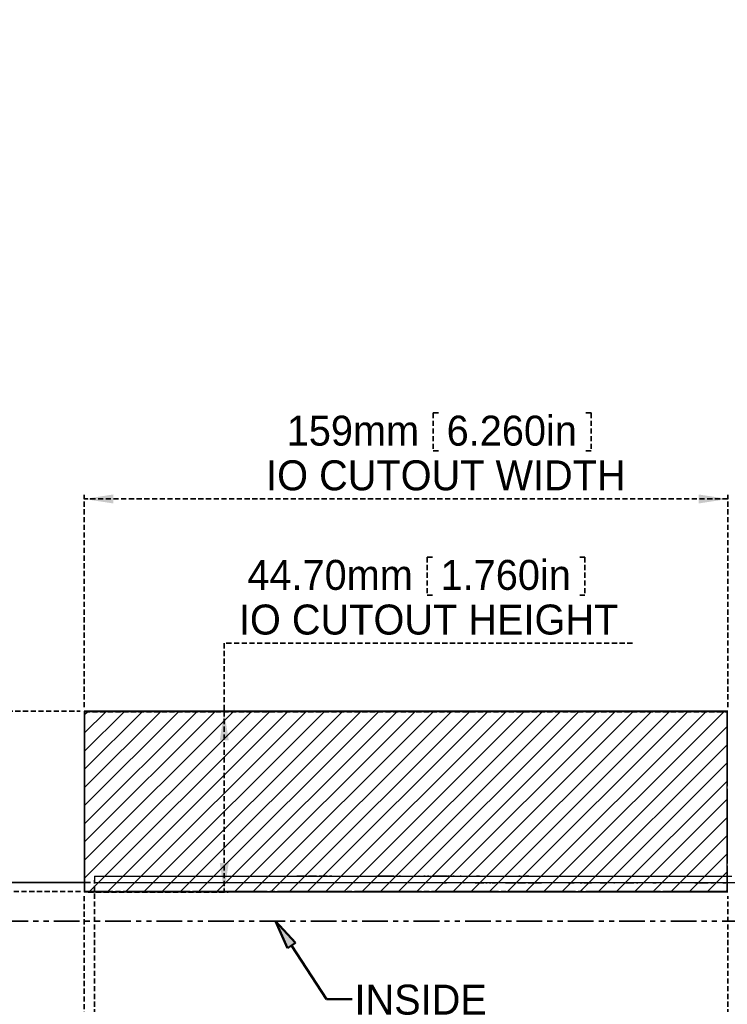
# Model space of a CAD drawing. Header units: millimetres. Extents: x 0 to 1576, y 0 to 1348.
# Tile 10 of 46: x 559 to 734, y 620 to 864. Entities that reach past the tile are written whole.
import ezdxf

# ---------------------------------------------------------------- set-up
doc = ezdxf.new("R2010")
doc.units = ezdxf.units.MM
for name, pattern in [('SLD-Center', [19.05, 15.24, -1.27, 1.27, -1.27]), ('SLD-Dashed', [1.905, 1.27, -0.635]), ('SLD-Phantom', [12.7, 6.35, -1.27, 1.27, -1.27, 1.27, -1.27]), ('SLD-Solid', [0])]:
    doc.linetypes.add(name, pattern=pattern)
doc.layers.add('LAYER0', color=179, linetype='SLD-Solid', lineweight=50)
doc.layers.add('LAYER1', color=179, linetype='SLD-Dashed', lineweight=35)
doc.layers.add('SLD-0', color=179, linetype='SLD-Solid')
doc.styles.add('SLDTEXTSTYLE0', font='ARIAL.TTF', dxfattribs={"width": 0.948})
doc.dimstyles.new('SLDDIMSTYLE1', dxfattribs={"dimtxt": 7.408333, "dimasz": 2.116667, "dimexe": 0, "dimexo": 0.0625, "dimgap": 1.852083, "dimtad": 0, "dimtih": 1, "dimtoh": 1, "dimrnd": 1e-09, "dimzin": 12, "dimdsep": 46, "dimtxsty": 'SLDTEXTSTYLE0', "dimblk1": 'NONE', "dimblk2": 'NONE', "dimsah": 1, "dimcen": 0.09, "dimsd2": 1, "dimadec": 0, "dimazin": 3, "dimtfac": 1, "dimtdec": 0, "dimtofl": 0, "dimtmove": 0, "dimatfit": 3, "dimldrblk": 'NONE', "dimfxl": 1, "dimfrac": 2, "dimtolj": 1, "dimtzin": 12, "dimarcsym": 0})
doc.dimstyles.new('SLDDIMSTYLE2', dxfattribs={"dimtxt": 7.408333, "dimasz": 2.116667, "dimexe": 0, "dimexo": 0.0625, "dimgap": 1.852083, "dimtad": 0, "dimtih": 1, "dimtoh": 1, "dimrnd": 1e-09, "dimzin": 4, "dimdsep": 46, "dimtxsty": 'SLDTEXTSTYLE0', "dimblk1": 'NONE', "dimblk2": 'NONE', "dimsah": 1, "dimcen": 0.09, "dimsd2": 1, "dimadec": 0, "dimazin": 1, "dimtfac": 1, "dimtdec": 0, "dimtofl": 0, "dimtmove": 0, "dimatfit": 3, "dimldrblk": 'NONE', "dimfxl": 1, "dimfrac": 2, "dimtolj": 1, "dimtzin": 12, "dimarcsym": 0})
doc.dimstyles.new('SLDDIMSTYLE3', dxfattribs={"dimtxt": 7.408333, "dimasz": 2.116667, "dimexe": 0, "dimexo": 0.0625, "dimgap": 1.852083, "dimtad": 0, "dimtih": 1, "dimtoh": 1, "dimrnd": 1e-09, "dimzin": 12, "dimdsep": 46, "dimtxsty": 'SLDTEXTSTYLE0', "dimblk1": 'NONE', "dimblk2": 'NONE', "dimsah": 1, "dimcen": 0.09, "dimadec": 0, "dimazin": 3, "dimtfac": 1, "dimtofl": 0, "dimtmove": 0, "dimatfit": 3, "dimldrblk": 'NONE', "dimfxl": 1, "dimfrac": 2, "dimtolj": 1, "dimtzin": 12, "dimarcsym": 0})
doc.dimstyles.new('SLDDIMSTYLE4', dxfattribs={"dimtxt": 7.408333, "dimasz": 2.116667, "dimexe": 0, "dimexo": 0.0625, "dimgap": 1.852083, "dimtad": 0, "dimtih": 1, "dimtoh": 1, "dimdec": 0, "dimrnd": 1e-09, "dimzin": 12, "dimdsep": 46, "dimtxsty": 'SLDTEXTSTYLE0', "dimblk1": 'NONE', "dimblk2": 'NONE', "dimsah": 1, "dimcen": 0.09, "dimadec": 0, "dimazin": 3, "dimtfac": 1, "dimtofl": 0, "dimtmove": 0, "dimatfit": 3, "dimldrblk": 'NONE', "dimfxl": 1, "dimfrac": 2, "dimtolj": 1, "dimtzin": 12, "dimarcsym": 0})
doc.dimstyles.new('SLDDIMSTYLE5', dxfattribs={"dimtxt": 7.408333, "dimasz": 2.116667, "dimexe": 0, "dimexo": 0.0625, "dimgap": 1.852083, "dimtad": 0, "dimtih": 1, "dimtoh": 1, "dimrnd": 1e-09, "dimzin": 4, "dimdsep": 46, "dimtxsty": 'SLDTEXTSTYLE0', "dimblk1": 'NONE', "dimblk2": 'NONE', "dimsah": 1, "dimcen": 0.09, "dimadec": 0, "dimazin": 1, "dimtfac": 1, "dimtofl": 0, "dimtmove": 0, "dimatfit": 3, "dimldrblk": 'NONE', "dimfxl": 1, "dimfrac": 2, "dimtolj": 1, "dimtzin": 12, "dimarcsym": 0})
doc.dimstyles.new('SLDDIMSTYLE6', dxfattribs={"dimtxt": 7.408333, "dimasz": 2.116667, "dimexe": 0, "dimexo": 0.0625, "dimgap": 1.852083, "dimtad": 0, "dimtih": 1, "dimtoh": 1, "dimrnd": 1e-09, "dimzin": 12, "dimdsep": 46, "dimtxsty": 'SLDTEXTSTYLE0', "dimblk1": 'NONE', "dimblk2": 'NONE', "dimsah": 1, "dimcen": 0, "dimadec": 0, "dimazin": 3, "dimtfac": 1, "dimtmove": 0, "dimatfit": 3, "dimldrblk": 'NONE', "dimfxl": 1, "dimfrac": 2, "dimtolj": 1, "dimtzin": 12, "dimarcsym": 0})

# ---------------------------------------------------------------- blocks, each defined once
blk = doc.blocks.new('SW_NOTE_0_1')
at = {"layer": 'LAYER0', "color": 0, "insert": (0, 9.55), "char_height": 7.408, "attachment_point": 1, "style": 'SLDTEXTSTYLE0'}
blk.add_mtext('INSIDE', dxfattribs=at)
blk = doc.blocks.new('SW_NOTE_0_2')
at = {"layer": 'LAYER0', "color": 0, "insert": (0, 9.55), "char_height": 7.408, "attachment_point": 1, "style": 'SLDTEXTSTYLE0'}
blk.add_mtext('CASE', dxfattribs=at)
blk = doc.blocks.new('SW_NOTE_0')
at = {"layer": 'LAYER0', "color": 7}
for name, p in [('SW_NOTE_0_1', (0.53, -5.96)), ('SW_NOTE_0_2', (0.53, -15.84))]:
    blk.add_blockref(name, p, dxfattribs=at)
blk = doc.blocks.new('SW_HATCH_0')
at = {"color": 0, "linetype": 'SLD-Solid', "lineweight": 18}
for p, q in [((0, 0), (-0.76, -0.76)), ((4.49, 0), (-0.76, -5.25)), ((8.98, 0), (-0.76, -9.74)), ((13.47, 0), (-0.76, -14.23)), ((17.96, 0), (-0.76, -18.72)), ((22.45, 0), (-0.76, -23.21)), ((26.94, 0), (-0.76, -27.7)), ((31.43, 0), (-0.76, -32.19)), ((35.92, 0), (-0.76, -36.68)), ((40.41, 0), (-0.76, -41.17)), ((44.9, 0), (0.45, -44.45)), ((49.39, 0), (4.94, -44.45)), ((53.88, 0), (9.43, -44.45)), ((58.37, 0), (13.92, -44.45)), ((62.86, 0), (18.41, -44.45)), ((67.35, 0), (22.9, -44.45)), ((71.84, 0), (27.39, -44.45)), ((76.33, 0), (31.88, -44.45)), ((80.82, 0), (36.37, -44.45)), ((85.31, 0), (40.86, -44.45)), ((89.8, 0), (45.35, -44.45)), ((94.29, 0), (49.84, -44.45)), ((98.78, 0), (54.33, -44.45)), ((103.27, 0), (58.82, -44.45)), ((107.76, 0), (63.31, -44.45)), ((112.25, 0), (67.8, -44.45)), ((116.74, 0), (72.29, -44.45)), ((121.23, 0), (76.78, -44.45)), ((125.72, 0), (81.27, -44.45)), ((130.21, 0), (85.76, -44.45)), ((134.7, 0), (90.25, -44.45)), ((139.19, 0), (94.74, -44.45)), ((143.68, 0), (99.23, -44.45)), ((148.17, 0), (103.72, -44.45)), ((152.66, 0), (108.21, -44.45)), ((157.15, 0), (112.7, -44.45)), ((157.99, -3.65), (117.19, -44.45)), ((157.99, -8.14), (121.68, -44.45)), ((157.99, -12.63), (126.17, -44.45)), ((157.99, -17.12), (130.66, -44.45)), ((157.99, -21.61), (135.16, -44.45)), ((157.99, -26.1), (139.65, -44.45)), ((157.99, -30.59), (144.14, -44.45)), ((157.99, -35.08), (148.63, -44.45)), ((157.99, -39.57), (153.12, -44.45)), ((157.99, -44.06), (157.61, -44.45))]:
    blk.add_line(p, q, dxfattribs=at)
blk = doc.blocks.new('_D_5')
at = {"layer": 'LAYER1'}
for p, q in [((734.13, 614.14), (734.13, 647.18)), ((720.73, 609.14), (734.13, 614.14)), ((720.73, 609.14), (720.73, 604.14)), ((710.52, 599.26), (719.9, 599.26)), ((710.52, 599.26), (710.52, 597.61)), ((719.9, 599.26), (719.9, 597.61)), ((710.52, 560.3), (710.52, 561.95)), ((710.52, 560.3), (719.9, 560.3)), ((719.9, 560.3), (719.9, 561.95))]:
    blk.add_line(p, q, dxfattribs=at)
at = {"layer": 'LAYER1', "char_height": 7.408, "attachment_point": 1, "rotation": 90, "style": 'SLDTEXTSTYLE0'}
for s, insert in [('3.441in', (711.18, 563.59)), ('IO CUTOUT', (722.22, 515.85)), ('87.40mm', (711.18, 515.85))]:
    blk.add_mtext(s, dxfattribs=dict(at, insert=insert))
blk = doc.blocks.new('_None')
blk = doc.blocks.new('_D_6')
at = {"layer": 'LAYER1', "color": 7}
for p, q in [((577.69, 614.14), (577.69, 651.11)), ((604.73, 609.14), (577.69, 614.14)), ((604.73, 609.14), (604.73, 604.14)), ((594.52, 599.26), (603.9, 599.26)), ((594.52, 599.26), (594.52, 597.61)), ((603.9, 599.26), (603.9, 597.61)), ((594.52, 560.3), (594.52, 561.95)), ((594.52, 560.3), (603.9, 560.3)), ((603.9, 560.3), (603.9, 561.95))]:
    blk.add_line(p, q, dxfattribs=at)
at = {"layer": 'LAYER1', "color": 7, "char_height": 7.408, "attachment_point": 1, "rotation": 90, "style": 'SLDTEXTSTYLE0'}
for s, insert in [('9.600in', (595.18, 563.59)), ('BOARD EDGE', (606.22, 510.37)), ('243.84mm', (595.18, 510.37))]:
    blk.add_mtext(s, dxfattribs=dict(at, insert=insert))
blk = doc.blocks.new('_D_7')
at = {"layer": 'LAYER1', "color": 7}
for p, q in [((575.13, 647.18), (575.13, 604.14)), ((564.92, 599.26), (574.3, 599.26)), ((564.92, 599.26), (564.92, 597.61)), ((574.3, 599.26), (574.3, 597.61)), ((564.92, 560.3), (564.92, 561.95)), ((564.92, 560.3), (574.3, 560.3)), ((574.3, 560.3), (574.3, 561.95))]:
    blk.add_line(p, q, dxfattribs=at)
at = {"layer": 'LAYER1', "color": 7, "char_height": 7.408, "attachment_point": 1, "rotation": 90, "style": 'SLDTEXTSTYLE0'}
for s, insert in [('9.701in', (565.58, 563.59)), ('IO CUTOUT', (576.61, 510.37)), ('246.41mm', (565.58, 510.37))]:
    blk.add_mtext(s, dxfattribs=dict(at, insert=insert))
blk = doc.blocks.new('_D_8')
at = {"layer": 'LAYER1'}
for p, q in [((523.13, 650.53), (523.13, 664.36)), ((576.69, 650.53), (522.13, 650.53)), ((523.13, 650.53), (523.13, 641)), ((523.13, 641), (523.13, 522.04)), ((490.84, 601.54), (500.22, 601.54)), ((490.84, 601.54), (490.84, 599.89)), ((500.22, 601.54), (500.22, 599.89)), ((490.84, 562.58), (490.84, 564.22)), ((490.84, 562.58), (500.22, 562.58)), ((500.22, 562.58), (500.22, 564.22))]:
    blk.add_line(p, q, dxfattribs=at)
for points in [[(523.13, 650.53), (524.23, 657.72), (522.02, 657.72)], [(523.13, 641), (522.02, 633.81), (524.23, 633.81)]]:
    blk.add_solid(points, dxfattribs=at)
at = {"layer": 'LAYER1', "attachment_point": 1, "rotation": 90, "style": 'SLDTEXTSTYLE0'}
for s, insert, char_height in [('0.375in', (491.5, 565.87), 7.408), ('6-32 THREADED ', (502.54, 523.63), 7.4083), ('POST LENGTH', (513.58, 523.63), 7.4083), ('9.53mm', (491.5, 523.63), 7.408)]:
    blk.add_mtext(s, dxfattribs=dict(at, insert=insert, char_height=char_height))
blk = doc.blocks.new('_D_10')
at = {"layer": 'LAYER1', "color": 7}
for p, q in [((401.06, 659.35), (398.59, 659.35)), ((398.59, 659.35), (398.59, 648.3)), ((433.43, 659.35), (435.9, 659.35)), ((435.9, 659.35), (435.9, 648.3)), ((398.59, 648.3), (401.06, 648.3)), ((435.9, 648.3), (433.43, 648.3)), ((574.25, 648.3), (438.37, 648.3))]:
    blk.add_line(p, q, dxfattribs=at)
at = {"layer": 'LAYER1', "color": 7, "char_height": 7.408, "attachment_point": 1, "style": 'SLDTEXTSTYLE0'}
for s, insert in [('7.30mm', (360.45, 657.85)), ('0.288in', (401.06, 657.85)), ('IO CUTOUT', (360.45, 645.16))]:
    blk.add_mtext(s, dxfattribs=dict(at, insert=insert))
blk = doc.blocks.new('_D_11')
at = {"layer": 'LAYER1', "color": 7}
for p, q in [((398.86, 693), (396.39, 693)), ((396.39, 693), (396.39, 681.95)), ((431.24, 693), (433.71, 693)), ((433.71, 693), (433.71, 681.95)), ((396.39, 681.95), (398.86, 681.95)), ((433.71, 681.95), (431.24, 681.95)), ((443.37, 681.95), (438.37, 681.95)), ((443.37, 681.95), (448.37, 650.53)), ((448.37, 650.53), (576.69, 650.53))]:
    blk.add_line(p, q, dxfattribs=at)
at = {"layer": 'LAYER1', "color": 7, "attachment_point": 1, "style": 'SLDTEXTSTYLE0'}
for s, insert, char_height in [('9.53mm', (358.25, 691.5), 7.408), ('0.375in', (398.86, 691.5), 7.408), ('BOARD BOTTOM', (358.25, 678.81), 7.4083)]:
    blk.add_mtext(s, dxfattribs=dict(at, insert=insert, char_height=char_height))
blk = doc.blocks.new('_D_12')
at = {"layer": 'LAYER1', "color": 7}
for p, q in [((401.06, 728.81), (398.59, 728.81)), ((398.59, 728.81), (398.59, 717.77)), ((433.43, 728.81), (435.9, 728.81)), ((435.9, 728.81), (435.9, 717.77)), ((398.59, 717.77), (401.06, 717.77)), ((435.9, 717.77), (433.43, 717.77)), ((444.52, 717.77), (438.37, 717.77)), ((444.52, 717.77), (449.52, 692.88)), ((449.52, 692.88), (574.13, 692.88))]:
    blk.add_line(p, q, dxfattribs=at)
at = {"layer": 'LAYER1', "color": 7, "char_height": 7.408, "attachment_point": 1, "style": 'SLDTEXTSTYLE0'}
for s, insert in [('2.043in', (401.06, 727.32)), ('51.88mm', (354.96, 727.32)), ('IO CUTOUT', (354.96, 714.63))]:
    blk.add_mtext(s, dxfattribs=dict(at, insert=insert))
blk = doc.blocks.new('_D_14')
at = {"layer": 'LAYER1'}
for p, q in [((661.39, 766.58), (661.39, 757.2)), ((661.39, 766.58), (663.03, 766.58)), ((700.35, 766.58), (698.7, 766.58)), ((700.35, 766.58), (700.35, 757.2)), ((661.39, 757.2), (663.03, 757.2)), ((700.35, 757.2), (698.7, 757.2)), ((575.13, 693.88), (575.13, 746.33)), ((734.13, 745.33), (575.13, 745.33)), ((734.13, 693.88), (734.13, 746.33))]:
    blk.add_line(p, q, dxfattribs=at)
for points in [[(575.13, 745.33), (582.32, 744.22), (582.32, 746.44)], [(734.13, 745.33), (726.94, 746.44), (726.94, 744.22)]]:
    blk.add_solid(points, dxfattribs=at)
at = {"layer": 'LAYER1', "attachment_point": 1, "style": 'SLDTEXTSTYLE0'}
for s, insert, char_height in [('159mm', (625.17, 765.92), 7.408), ('6.260in', (664.68, 765.92), 7.408), ('IO CUTOUT WIDTH', (620.08, 754.88), 7.4083)]:
    blk.add_mtext(s, dxfattribs=dict(at, insert=insert, char_height=char_height))
blk = doc.blocks.new('_D_15')
at = {"layer": 'LAYER1'}
for p, q in [((659.89, 730.93), (659.89, 721.55)), ((659.89, 730.93), (661.53, 730.93)), ((698.85, 730.93), (697.2, 730.93)), ((698.85, 730.93), (698.85, 721.55)), ((659.89, 721.55), (661.53, 721.55)), ((698.85, 721.55), (697.2, 721.55)), ((710.58, 709.69), (609.73, 709.69)), ((609.73, 709.69), (609.73, 692.88)), ((576.13, 692.88), (610.73, 692.88)), ((609.73, 692.88), (609.73, 648.18)), ((576.13, 648.18), (610.73, 648.18))]:
    blk.add_line(p, q, dxfattribs=at)
for points in [[(609.73, 692.88), (608.63, 685.69), (610.84, 685.69)], [(609.73, 648.18), (610.84, 655.37), (608.63, 655.37)]]:
    blk.add_solid(points, dxfattribs=at)
at = {"layer": 'LAYER1', "attachment_point": 1, "style": 'SLDTEXTSTYLE0'}
for s, insert, char_height in [('44.70mm', (615.44, 730.27), 7.408), ('1.760in', (663.18, 730.27), 7.408), ('IO CUTOUT HEIGHT', (613.36, 719.24), 7.4083)]:
    blk.add_mtext(s, dxfattribs=dict(at, insert=insert, char_height=char_height))
blk = doc.blocks.new('_D_37')
at = {"layer": 'LAYER1', "color": 7}
for p, q in [((522.33, 1076.03), (519.86, 1076.03)), ((519.86, 1076.03), (519.86, 1064.99)), ((554.71, 1076.03), (557.18, 1076.03)), ((557.18, 1076.03), (557.18, 1064.99)), ((519.86, 1064.99), (522.33, 1064.99)), ((557.18, 1064.99), (554.71, 1064.99)), ((561.23, 1052.29), (471.23, 1052.29)), ((582.73, 1029.67), (561.23, 1052.29)), ((585.36, 1026.91), (582.73, 1029.67))]:
    blk.add_line(p, q, dxfattribs=at)
blk.add_solid([(582.73, 1029.67), (578.58, 1035.64), (576.98, 1034.12)], dxfattribs=at)
at = {"layer": 'LAYER1', "color": 7, "char_height": 7.408, "attachment_point": 1, "style": 'SLDTEXTSTYLE0'}
for s, insert in [('%%c', (467.52, 1074.53)), ('3.81mm', (481.72, 1074.53)), ('0.150in', (522.33, 1074.53)), ('TYP.', (504.46, 1061.84))]:
    blk.add_mtext(s, dxfattribs=dict(at, insert=insert))

msp = doc.modelspace()

# ---------------------------------------------------------------- hatches: boundary and pattern name
at = {"layer": 'LAYER0'}
msp.add_hatch(color=256, dxfattribs=at).paths.add_polyline_path([(627.369, 635.638), (625.363, 634.327), (622.432, 641.002)], flags=0)

# ---------------------------------------------------------------- linework, layer by layer
at = {"layer": 'LAYER0', "linetype": 'SLD-Phantom', "lineweight": 35}
msp.add_line((840.68, 641.002), (481.7, 641.002), dxfattribs=at)
at = {"layer": 'LAYER0'}
for p, q in [((625.363, 634.327), (622.432, 641.002)), ((622.432, 641.002), (627.369, 635.638)), ((627.369, 635.638), (625.363, 634.327)), ((626.366, 634.982), (635.028, 621.726)), ((635.028, 621.726), (641.378, 621.726))]:
    msp.add_line(p, q, dxfattribs=at)
at = {"layer": 'LAYER1', "color": 7}
for p, q in [((575.253, 692.755), (734.003, 692.755)), ((575.253, 692.755), (575.253, 648.305)), ((734.003, 692.755), (734.003, 648.305)), ((575.253, 648.305), (734.003, 648.305))]:
    msp.add_line(p, q, dxfattribs=at)
at = {"layer": 'SLD-0', "color": 7, "linetype": 'SLD-Solid'}
for p, q in [((734.13, 692.882), (575.126, 692.882)), ((575.126, 692.882), (575.126, 648.178)), ((734.13, 648.178), (575.126, 648.178))]:
    msp.add_line(p, q, dxfattribs=at)
at = {"layer": 'SLD-0'}
for p, q in [((734.003, 692.755), (575.253, 692.755)), ((575.253, 692.755), (575.253, 648.305)), ((734.003, 692.755), (575.253, 692.755)), ((575.253, 692.755), (575.253, 648.305)), ((734.003, 648.305), (734.003, 692.755)), ((734.003, 648.305), (734.003, 692.755)), ((575.253, 648.305), (734.003, 648.305)), ((575.253, 648.305), (734.003, 648.305))]:
    msp.add_line(p, q, dxfattribs=at)
at = {"layer": 'SLD-0', "color": 7, "linetype": 'SLD-Center'}
for p, q in [((734.003, 692.755), (575.253, 692.755)), ((575.253, 692.755), (575.253, 648.305)), ((734.003, 692.755), (734.003, 648.305)), ((734.003, 648.305), (575.253, 648.305))]:
    msp.add_line(p, q, dxfattribs=at)
at = {"layer": 'SLD-0', "color": 7, "linetype": 'SLD-Solid', "lineweight": 25}
for p, q in [((577.693, 652.115), (577.693, 650.527)), ((577.693, 652.115), (735.173, 652.115)), ((627.693, 652.14), (627.693, 652.115)), ((628.007, 652.14), (627.693, 652.14)), ((628.007, 652.14), (628.007, 652.115)), ((629.63, 652.14), (628.007, 652.14)), ((629.63, 652.14), (629.63, 652.115)), ((630.049, 652.14), (629.63, 652.14)), ((630.049, 652.14), (630.049, 652.115)), ((630.565, 652.14), (630.565, 652.115)), ((632.539, 652.14), (630.565, 652.14)), ((632.539, 652.14), (632.539, 652.115)), ((633.167, 652.14), (633.167, 652.115)), ((635.142, 652.14), (633.167, 652.14)), ((635.142, 652.14), (635.142, 652.115)), ((635.77, 652.14), (635.77, 652.115)), ((636.084, 652.14), (635.77, 652.14)), ((636.084, 652.14), (636.084, 652.115)), ((636.334, 652.14), (636.084, 652.14)), ((636.334, 652.14), (636.334, 652.115)), ((637.226, 652.14), (637.226, 652.115)), ((637.924, 652.14), (637.924, 652.115)), ((639.808, 652.14), (639.808, 652.115)), ((641.654, 652.14), (641.654, 652.115)), ((643.488, 652.14), (643.488, 652.115)), ((644.268, 652.14), (644.268, 652.115)), ((645.362, 652.14), (645.362, 652.115)), ((646.449, 652.14), (646.449, 652.115)), ((646.876, 652.14), (646.876, 652.115)), ((646.943, 652.14), (646.943, 652.115)), ((647.01, 652.14), (647.01, 652.115)), ((647.414, 652.14), (647.414, 652.115)), ((647.728, 652.14), (647.414, 652.14)), ((647.728, 652.14), (647.728, 652.115)), ((648.02, 652.14), (647.728, 652.14)), ((647.818, 652.14), (647.818, 652.115)), ((648.02, 652.14), (648.02, 652.115)), ((648.312, 652.14), (648.02, 652.14)), ((648.312, 652.14), (648.312, 652.115)), ((648.654, 652.14), (648.312, 652.14)), ((648.654, 652.14), (648.654, 652.115)), ((649.187, 652.14), (648.654, 652.14)), ((649.187, 652.14), (649.187, 652.115)), ((650.773, 652.14), (649.187, 652.14)), ((650.773, 652.14), (650.773, 652.115)), ((651.291, 652.14), (650.773, 652.14)), ((651.291, 652.14), (651.291, 652.115)), ((651.632, 652.14), (651.291, 652.14)), ((651.632, 652.14), (651.632, 652.115)), ((652.395, 652.14), (652.081, 652.14)), ((652.081, 652.14), (652.081, 652.115)), ((652.395, 652.14), (652.395, 652.115)), ((652.451, 652.14), (652.451, 652.115)), ((652.959, 652.14), (652.959, 652.115)), ((653.12, 652.14), (653.12, 652.115)), ((653.292, 652.14), (653.12, 652.14)), ((653.292, 652.14), (653.292, 652.115)), ((653.517, 652.14), (653.517, 652.115)), ((654.803, 652.14), (654.803, 652.115)), ((655.985, 652.14), (655.985, 652.115)), ((656.119, 652.14), (656.112, 652.14)), ((656.119, 652.14), (656.119, 652.115)), ((656.299, 652.14), (656.299, 652.115)), ((656.59, 652.14), (656.59, 652.115)), ((656.658, 652.14), (656.658, 652.115)), ((657.864, 652.14), (657.802, 652.14)), ((657.991, 652.14), (657.991, 652.115)), ((659.036, 652.14), (659.036, 652.115)), ((659.35, 652.14), (659.036, 652.14)), ((659.35, 652.14), (659.35, 652.115)), ((659.956, 652.14), (659.956, 652.115)), ((660.27, 652.14), (659.956, 652.14)), ((660.27, 652.14), (660.27, 652.115)), ((661.097, 652.14), (661.097, 652.115)), ((661.235, 652.14), (661.235, 652.115)), ((661.578, 652.14), (661.235, 652.14)), ((661.578, 652.14), (661.578, 652.115)), ((662.11, 652.14), (661.578, 652.14)), ((662.11, 652.14), (662.11, 652.115)), ((663.696, 652.14), (662.11, 652.14)), ((663.696, 652.14), (663.696, 652.115)), ((664.214, 652.14), (663.696, 652.14)), ((664.214, 652.14), (664.214, 652.115)), ((664.555, 652.14), (664.214, 652.14)), ((664.555, 652.14), (664.555, 652.115)), ((664.802, 652.14), (664.555, 652.14)), ((664.802, 652.14), (664.802, 652.115)), ((665.408, 652.14), (665.004, 652.14)), ((665.004, 652.14), (665.004, 652.115)), ((665.408, 652.14), (665.408, 652.115)), ((665.812, 652.14), (665.812, 652.115)), ((666.552, 652.14), (666.238, 652.14)), ((666.238, 652.14), (666.238, 652.115)), ((666.552, 652.14), (666.552, 652.115)), ((667.381, 652.14), (667.381, 652.115)), ((667.988, 652.14), (667.988, 652.115)), ((668.302, 652.14), (667.988, 652.14)), ((668.302, 652.14), (668.302, 652.115)), ((672.026, 652.14), (672.026, 652.115)), ((672.834, 652.14), (672.026, 652.14)), ((672.834, 652.14), (672.834, 652.115)), ((673.148, 652.14), (673.148, 652.115)), ((674.316, 652.14), (674.316, 652.115)), ((675.526, 652.14), (675.526, 652.115)), ((676.11, 652.14), (676.11, 652.115)), ((676.401, 652.14), (676.401, 652.115)), ((676.693, 652.14), (676.693, 652.115)), ((677.187, 652.14), (677.187, 652.115)), ((678.254, 652.14), (678.254, 652.115)), ((679.475, 652.14), (679.475, 652.115)), ((679.834, 652.14), (679.834, 652.115)), ((681.004, 652.14), (681.004, 652.115)), ((682.212, 652.14), (682.212, 652.115)), ((682.526, 652.14), (682.526, 652.115)), ((682.573, 652.14), (682.526, 652.14)), ((682.573, 652.14), (682.573, 652.115)), ((682.794, 652.14), (682.573, 652.14)), ((682.794, 652.14), (682.794, 652.115)), ((682.84, 652.14), (682.794, 652.14)), ((682.84, 652.14), (682.84, 652.115)), ((683.469, 652.14), (683.469, 652.115)), ((683.516, 652.14), (683.469, 652.14)), ((683.516, 652.14), (683.516, 652.115)), ((683.734, 652.14), (683.516, 652.14)), ((683.734, 652.14), (683.734, 652.115)), ((683.783, 652.14), (683.734, 652.14)), ((683.783, 652.14), (683.783, 652.115)), ((684.142, 652.14), (684.142, 652.115)), ((684.949, 652.14), (684.142, 652.14)), ((684.949, 652.14), (684.949, 652.115)), ((577.693, 650.527), (738.836, 650.527)), ((663.851, 650.502), (663.851, 650.527)), ((663.851, 650.502), (664.658, 650.502)), ((664.658, 650.502), (664.658, 650.527)), ((664.972, 650.502), (664.972, 650.527)), ((666.143, 650.502), (666.143, 650.527)), ((667.351, 650.502), (667.351, 650.527)), ((667.934, 650.502), (667.934, 650.527)), ((668.226, 650.502), (668.226, 650.527)), ((668.517, 650.502), (668.517, 650.527)), ((668.966, 650.502), (668.966, 650.527)), ((668.966, 650.502), (668.973, 650.502)), ((669.101, 650.502), (669.101, 650.527)), ((670.242, 650.502), (670.242, 650.527)), ((671.299, 650.502), (671.299, 650.527)), ((671.344, 650.502), (671.344, 650.527)), ((671.703, 650.502), (671.703, 650.527)), ((671.703, 650.502), (672.017, 650.502)), ((672.017, 650.502), (672.017, 650.527)), ((672.062, 650.502), (672.062, 650.527)), ((672.062, 650.502), (672.421, 650.502)), ((672.421, 650.502), (672.421, 650.527)), ((672.421, 650.502), (673.857, 650.502)), ((673.857, 650.502), (673.857, 650.527)), ((673.992, 650.502), (673.992, 650.527)), ((674.351, 650.502), (674.351, 650.527)), ((674.351, 650.502), (674.665, 650.502)), ((674.665, 650.502), (674.665, 650.527)), ((675.293, 650.502), (675.293, 650.527)), ((675.293, 650.502), (675.607, 650.502)), ((675.607, 650.502), (675.607, 650.527)), ((675.966, 650.502), (675.966, 650.527)), ((675.966, 650.502), (676.774, 650.502)), ((676.774, 650.502), (676.774, 650.527)), ((679.242, 650.502), (679.242, 650.527)), ((679.242, 650.502), (679.354, 650.502)), ((679.354, 650.502), (679.354, 650.527)), ((679.354, 650.502), (679.668, 650.502)), ((679.668, 650.502), (679.668, 650.527)), ((679.668, 650.502), (681.127, 650.502)), ((681.127, 650.502), (681.127, 650.527)), ((681.127, 650.502), (681.575, 650.502)), ((681.575, 650.502), (681.575, 650.527)), ((681.575, 650.502), (681.71, 650.502)), ((681.71, 650.502), (681.71, 650.527)), ((681.844, 650.502), (681.844, 650.527)), ((682.226, 650.502), (682.226, 650.527)), ((682.226, 650.502), (684.2, 650.502)), ((684.2, 650.502), (684.2, 650.527)), ((684.828, 650.502), (684.828, 650.527)), ((684.828, 650.502), (686.803, 650.502)), ((686.803, 650.502), (686.803, 650.527)), ((686.803, 650.502), (687.431, 650.502)), ((687.431, 650.502), (687.431, 650.527)), ((687.431, 650.502), (688.117, 650.502)), ((688.117, 650.502), (688.117, 650.527)), ((688.914, 650.502), (688.914, 650.527)), ((689.585, 650.502), (689.585, 650.527)), ((689.652, 650.502), (689.652, 650.527)), ((690.011, 650.502), (690.011, 650.527)), ((691.469, 650.502), (691.469, 650.527)), ((693.287, 650.502), (693.287, 650.527)), ((694.736, 650.502), (695.867, 650.502)), ((695.149, 650.502), (695.149, 650.527)), ((695.867, 650.502), (695.867, 650.527)), ((695.867, 650.502), (696.181, 650.502)), ((696.181, 650.502), (696.181, 650.527)), ((696.181, 650.502), (696.181, 650.499)), ((696.195, 650.502), (696.195, 650.527)), ((697.005, 650.502), (697.005, 650.527)), ((697.668, 650.502), (697.72, 650.502)), ((697.76, 650.502), (697.76, 650.527)), ((697.796, 650.502), (697.796, 650.527)), ((697.796, 650.502), (698.11, 650.502)), ((698.11, 650.502), (698.11, 650.527)), ((698.11, 650.502), (698.133, 650.502)), ((698.133, 650.502), (698.133, 650.527)), ((698.604, 650.502), (698.604, 650.527)), ((698.604, 650.502), (700.444, 650.502)), ((700.444, 650.502), (700.444, 650.527)), ((700.925, 650.502), (700.925, 650.527)), ((701.857, 650.502), (701.857, 650.527)), ((701.902, 650.502), (701.902, 650.527)), ((702.194, 650.502), (702.194, 650.527)), ((702.585, 650.502), (702.585, 650.527)), ((702.585, 650.502), (703.629, 650.502)), ((703.629, 650.502), (703.629, 650.527)), ((703.629, 650.502), (703.871, 650.502)), ((703.871, 650.502), (703.871, 650.527)), ((704.347, 650.502), (704.347, 650.527)), ((704.475, 650.502), (704.538, 650.502)), ((704.538, 650.502), (704.538, 650.527)), ((704.976, 650.502), (704.976, 650.527)), ((705.267, 650.502), (705.267, 650.527)), ((705.559, 650.502), (705.559, 650.527)), ((705.649, 650.502), (705.649, 650.527)), ((706.008, 650.502), (706.008, 650.527)), ((706.008, 650.502), (706.142, 650.502)), ((706.142, 650.502), (706.142, 650.527)), ((707.184, 650.502), (707.184, 650.527)), ((708.206, 650.502), (708.206, 650.527)), ((708.386, 650.502), (708.386, 650.527)), ((708.435, 650.502), (708.745, 650.502)), ((708.745, 650.502), (708.745, 650.527)), ((708.745, 650.502), (709.059, 650.502)), ((709.059, 650.502), (709.059, 650.527)), ((709.059, 650.502), (709.104, 650.502)), ((709.104, 650.502), (709.104, 650.527)), ((709.104, 650.502), (709.463, 650.502)), ((709.463, 650.502), (709.463, 650.527)), ((709.463, 650.502), (710.899, 650.502)), ((710.899, 650.502), (710.899, 650.527)), ((711.033, 650.502), (711.033, 650.527)), ((711.19, 650.502), (711.19, 650.527)), ((711.617, 650.502), (711.617, 650.527)), ((711.617, 650.502), (711.931, 650.502)), ((711.931, 650.502), (711.931, 650.527)), ((712.286, 650.502), (712.286, 650.527)), ((712.813, 650.502), (712.813, 650.527)), ((713.627, 650.502), (713.627, 650.527)), ((714.565, 650.502), (714.565, 650.527)), ((715.431, 650.502), (715.431, 650.527)), ((715.588, 650.502), (715.588, 650.527)), ((715.588, 650.502), (716.149, 650.502)), ((716.149, 650.502), (716.149, 650.527)), ((716.149, 650.502), (716.463, 650.502)), ((716.463, 650.502), (716.463, 650.527)), ((716.818, 650.502), (716.818, 650.527)), ((717.345, 650.502), (717.345, 650.527)), ((718.159, 650.502), (718.159, 650.527)), ((719.097, 650.502), (719.097, 650.527)), ((719.963, 650.502), (719.963, 650.527)), ((721.062, 650.502), (721.062, 650.527)), ((721.331, 650.502), (721.331, 650.527)), ((721.87, 650.502), (721.87, 650.527)), ((723.687, 650.502), (723.687, 650.527)), ((725.549, 650.502), (725.549, 650.527)), ((725.998, 650.502), (725.998, 650.527)), ((725.998, 650.502), (727.658, 650.502)), ((727.658, 650.502), (727.658, 650.527)), ((727.658, 650.502), (727.703, 650.502)), ((727.703, 650.502), (727.703, 650.527)), ((727.703, 650.502), (729.319, 650.502)), ((729.319, 650.502), (729.319, 650.527)), ((729.947, 650.502), (729.947, 650.527)), ((729.947, 650.502), (730.647, 650.502)), ((730.647, 650.502), (730.647, 650.527)), ((731.44, 650.502), (731.44, 650.527)), ((732.145, 650.502), (732.145, 650.527)), ((732.19, 650.502), (732.19, 650.527)), ((732.908, 650.502), (732.908, 650.527)), ((732.908, 650.502), (733.615, 650.502)), ((733.615, 650.502), (733.615, 650.527))]:
    msp.add_line(p, q, dxfattribs=at)
msp.add_open_spline([(653.12, 652.14), (653.105, 652.14), (653.076, 652.14), (653.034, 652.14), (652.996, 652.14), (652.971, 652.14), (652.959, 652.14)], degree=3, knots=[0, 0, 0, 0, 0.2951388, 0.5602299, 0.7949834, 1, 1, 1, 1], dxfattribs=at)

# ---------------------------------------------------------------- block references
at = {"color": 7, "linetype": 'SLD-Solid', "lineweight": 18}
msp.add_blockref('SW_HATCH_0', (576.011, 692.755), dxfattribs=at)
at = {"color": 7, "linetype": 'Continuous'}
msp.add_blockref('SW_NOTE_0', (641.378, 621.726), dxfattribs=at)

# ---------------------------------------------------------------- dimensions: what is measured, and where the dimension line sits
at = {"layer": 'LAYER1', "color": 7}
dim = msp.add_diameter_dim_2p(p1=(1.882, 3.313), p2=(0, 0), text='<>mm\\PTYP.', dimstyle='SLDDIMSTYLE6', dxfattribs=at)
dim.commit()
dim.dimension.update_dxf_attribs({"geometry": '_D_37', "text_midpoint": (515.437, 1064.985), "dimtype": 163})
at = {"layer": 'LAYER1'}
dim = msp.add_linear_dim(base=(734.13, 745.33), p1=(575.126, 692.882), p2=(734.13, 692.882), text='<>mm\\PIO CUTOUT WIDTH', dimstyle='SLDDIMSTYLE4', dxfattribs=at)
dim.commit()
dim.dimension.update_dxf_attribs({"geometry": '_D_14', "text_midpoint": (664.404, 745.33), "dimtype": 160})
for base, p1, p2, text, dimstyle, picture, middle in [((608.993, 692.882), (575.126, 648.178), (575.126, 692.882), '<>mm \\PIO CUTOUT HEIGHT', 'SLDDIMSTYLE5', '_D_15', (608.993, 720.724)), ((523.126438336, 650.527215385), (481.699575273, 641.002215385), (577.693438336, 650.527215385), '<>mm\\P6-32 THREADED \\PPOST LENGTH', 'SLDDIMSTYLE3', '_D_8', (523.126438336, 564.227515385))]:
    dim = msp.add_linear_dim(base=base, p1=p1, p2=p2, angle=90, text=text, dimstyle=dimstyle, dxfattribs=at)
    dim.commit()
    dim.dimension.update_dxf_attribs({"geometry": picture, "text_midpoint": middle, "dimtype": 160})
at = {"layer": 'LAYER1', "color": 7}
for feature_location, offset, dtype, origin, text, dimstyle, picture, middle in [((575.126438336, 692.881715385), (-178.459064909, 0), 0, (575.126438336, 692.881715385), '<>mm\\PIO CUTOUT', 'SLDDIMSTYLE1', '_D_12', (368.690625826, 692.881715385)), ((577.693438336, 650.527215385), (-179.379765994, 0), 0, (577.693438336, 650.527215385), '<>mm\\PBOARD BOTTOM', 'SLDDIMSTYLE1', '_D_11', (357.04308475, 650.527215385)), ((575.253438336, 648.304715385), (-175.842235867, 0), 0, (575.253438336, 648.304715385), '<>mm\\PIO CUTOUT', 'SLDDIMSTYLE2', '_D_10', (371.434454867, 648.304715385)), ((577.693438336, 652.114715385), (0, -95.65504655), 1, (577.693438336, 652.114715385), '<>mm\\PBOARD EDGE', 'SLDDIMSTYLE1', '_D_6', (577.693438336, 522.530533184)), ((575.126438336, 648.177715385), (0, -91.71804655), 1, (575.126438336, 648.177715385), '<>mm\\PIO CUTOUT', 'SLDDIMSTYLE1', '_D_7', (575.126438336, 527.325369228))]:
    dim = msp.add_ordinate_dim(feature_location=feature_location, offset=offset, dtype=dtype, origin=origin, text=text, dimstyle=dimstyle, dxfattribs=at)
    dim.commit()
    dim.dimension.update_dxf_attribs({"geometry": picture, "text_midpoint": middle})
at = {"layer": 'LAYER1'}
dim = msp.add_ordinate_dim(feature_location=(734.130438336, 648.177715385), offset=(0, -88.976664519), dtype=1, origin=(734.130438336, 648.177715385), text='<>mm\\PIO CUTOUT', dimstyle='SLDDIMSTYLE2', dxfattribs=at)
dim.commit()
dim.dimension.update_dxf_attribs({"geometry": '_D_5', "text_midpoint": (734.130438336, 531.224303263)})

doc.saveas('drawing.dxf')
